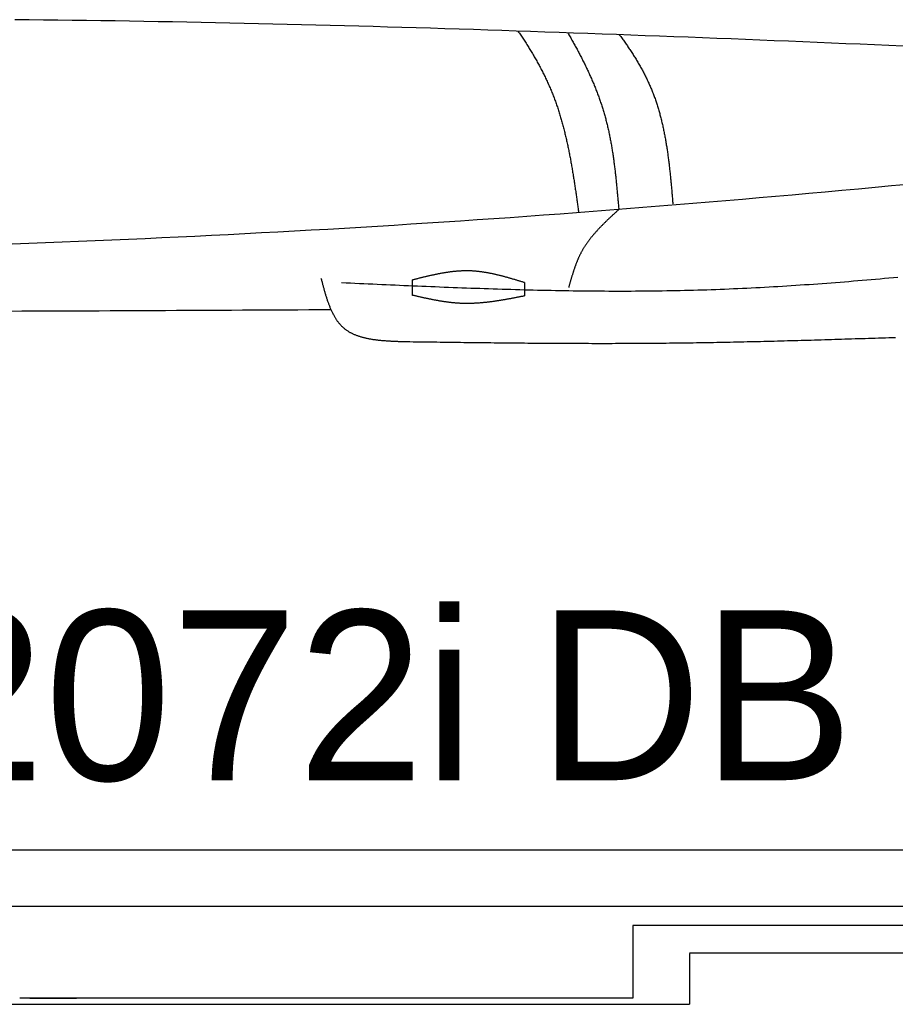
# Model space of a CAD drawing. Extents: x 715 to 7297, y 167 to 5810.
# Tile 56 of 92: x 4123 to 4973, y 187 to 1143. Entities that reach past the tile are written whole.
import ezdxf

# ---------------------------------------------------------------- set-up
doc = ezdxf.new("R2010")
doc.units = 0
doc.layers.get('0').update_dxf_attribs({"linetype": 'CONTINUOUS'})
doc.layers.add('CAR', color=10, linetype='CONTINUOUS')
doc.styles.add('AKTUELL-DIN', font='txt')

# ---------------------------------------------------------------- blocks, each defined once
blk = doc.blocks.new('*U13')
at = {"style": 'AKTUELL-DIN'}
blk.add_text('2072i DB LP=480', height=165, dxfattribs=at).set_placement((4024.43, 404.82))

msp = doc.modelspace()

# ---------------------------------------------------------------- linework, layer by layer
for p, q in [((1171.717, 337.271), (6020.522, 337.271)), ((4551.187, 282.271), (1454.174, 282.271)), ((4266.543, 282.271), (4266.246, 282.271)), ((4266.543, 282.271), (4266.543, 282.271)), ((6015.736, 282.271), (4551.187, 282.271)), ((6251.55, 263.771), (4717.775, 263.771)), ((4717.775, 263.771), (4717.775, 193.271)), ((4772.775, 237.271), (6272.775, 237.271)), ((4772.775, 236.521), (4772.775, 187.271)), ((4717.775, 193.271), (4122.776, 193.271)), ((4132.776, 193.271), (4178.005, 193.271)), ((1372.775, 187.271), (4772.775, 187.271))]:
    msp.add_line(p, q)
at = {"layer": 'CAR'}
for points in [[(4504.19, 875.605), (4504.19, 890.584)], [(4612.749, 887.961), (4612.749, 875.024)]]:
    msp.add_lwpolyline(points, dxfattribs=at)
for points in [[(4980.33, 1117.6, 0), (4966.43, 1118.19, 0), (4952.52, 1118.78, 0), (4938.61, 1119.37, 0), (4924.7, 1119.95, 0), (4910.8, 1120.53, 0), (4896.89, 1121.11, 0), (4882.98, 1121.68, 0), (4869.08, 1122.26, 0), (4855.17, 1122.82, 0), (4841.26, 1123.38, 0), (4827.35, 1123.94, 0), (4813.45, 1124.5, 0), (4799.54, 1125.05, 0), (4785.63, 1125.59, 0), (4771.73, 1126.13, 0), (4757.82, 1126.67, 0), (4743.91, 1127.2, 0), (4730, 1127.72, 0), (4716.09, 1128.24, 0), (4702.19, 1128.76, 0), (4688.28, 1129.27, 0), (4674.37, 1129.77, 0), (4660.46, 1130.27, 0), (4646.55, 1130.76, 0), (4632.65, 1131.24, 0), (4618.74, 1131.72, 0), (4604.83, 1132.19, 0), (4590.92, 1132.65, 0), (4577.01, 1133.11, 0), (4563.1, 1133.56, 0), (4549.2, 1134, 0), (4535.29, 1134.44, 0), (4521.38, 1134.86, 0), (4507.47, 1135.28, 0), (4493.56, 1135.69, 0), (4479.65, 1136.1, 0), (4465.74, 1136.49, 0), (4451.83, 1136.88, 0), (4437.92, 1137.26, 0), (4424.01, 1137.63, 0), (4410.1, 1137.99, 0), (4396.19, 1138.34, 0), (4382.28, 1138.68, 0), (4368.37, 1139.01, 0), (4354.46, 1139.33, 0), (4340.55, 1139.65, 0), (4326.64, 1139.95, 0), (4312.73, 1140.24, 0), (4298.82, 1140.53, 0), (4284.91, 1140.8, 0), (4271, 1141.06, 0), (4257.08, 1141.31, 0), (4243.17, 1141.55, 0), (4229.26, 1141.78, 0), (4215.35, 1142, 0), (4201.44, 1142.21, 0), (4187.53, 1142.41, 0), (4173.61, 1142.59, 0), (4159.7, 1142.77, 0), (4145.79, 1142.93, 0), (4131.88, 1143.08, 0), (4117.96, 1143.23, 0)], [(4606.41, 1132.14, 0), (4607.08, 1131.15, 0), (4607.75, 1130.17, 0), (4608.42, 1129.19, 0), (4609.08, 1128.21, 0), (4609.75, 1127.22, 0), (4610.4, 1126.23, 0), (4611.06, 1125.25, 0), (4611.71, 1124.26, 0), (4612.36, 1123.27, 0), (4613, 1122.27, 0), (4613.65, 1121.28, 0), (4614.29, 1120.29, 0), (4614.92, 1119.29, 0), (4615.55, 1118.29, 0), (4616.18, 1117.29, 0), (4616.81, 1116.29, 0), (4617.43, 1115.29, 0), (4618.05, 1114.29, 0), (4618.66, 1113.28, 0), (4619.27, 1112.28, 0), (4619.88, 1111.27, 0), (4620.48, 1110.26, 0), (4621.08, 1109.25, 0), (4621.68, 1108.23, 0), (4622.27, 1107.22, 0), (4622.86, 1106.2, 0), (4623.45, 1105.18, 0), (4624.03, 1104.17, 0), (4624.6, 1103.14, 0), (4625.18, 1102.12, 0), (4625.74, 1101.1, 0), (4626.31, 1100.07, 0), (4626.87, 1099.04, 0), (4627.42, 1098.01, 0), (4627.98, 1096.98, 0), (4628.52, 1095.95, 0), (4629.07, 1094.91, 0), (4629.6, 1093.87, 0), (4630.14, 1092.83, 0), (4630.67, 1091.79, 0), (4631.19, 1090.75, 0), (4631.71, 1089.7, 0), (4632.23, 1088.66, 0), (4632.74, 1087.61, 0), (4633.24, 1086.56, 0), (4633.75, 1085.5, 0), (4634.24, 1084.45, 0), (4634.73, 1083.39, 0), (4635.22, 1082.33, 0), (4635.7, 1081.27, 0), (4636.18, 1080.21, 0), (4636.65, 1079.14, 0), (4637.12, 1078.07, 0), (4637.58, 1077, 0), (4638.04, 1075.93, 0), (4638.49, 1074.86, 0), (4638.93, 1073.78, 0), (4639.37, 1072.7, 0), (4639.81, 1071.62, 0), (4640.24, 1070.54, 0), (4640.66, 1069.45, 0), (4641.08, 1068.36, 0), (4641.5, 1067.27, 0), (4641.91, 1066.18, 0), (4642.31, 1065.09, 0), (4642.71, 1063.99, 0), (4643.1, 1062.89, 0), (4643.49, 1061.79, 0), (4643.88, 1060.69, 0), (4644.26, 1059.58, 0), (4644.63, 1058.48, 0), (4645, 1057.37, 0), (4645.37, 1056.26, 0), (4645.73, 1055.14, 0), (4646.08, 1054.03, 0), (4646.44, 1052.91, 0), (4646.78, 1051.8, 0), (4647.13, 1050.68, 0), (4647.47, 1049.56, 0), (4647.8, 1048.43, 0), (4648.13, 1047.31, 0), (4648.46, 1046.18, 0), (4648.78, 1045.05, 0), (4649.1, 1043.92, 0), (4649.41, 1042.79, 0), (4649.72, 1041.66, 0), (4650.03, 1040.52, 0), (4650.33, 1039.39, 0), (4650.63, 1038.25, 0), (4650.93, 1037.11, 0), (4651.22, 1035.97, 0), (4651.51, 1034.83, 0), (4651.79, 1033.68, 0), (4652.07, 1032.54, 0), (4652.35, 1031.39, 0), (4652.62, 1030.24, 0), (4652.89, 1029.1, 0), (4653.16, 1027.94, 0), (4653.42, 1026.79, 0), (4653.68, 1025.64, 0), (4653.94, 1024.49, 0), (4654.2, 1023.33, 0), (4654.45, 1022.17, 0), (4654.7, 1021.02, 0), (4654.94, 1019.86, 0), (4655.18, 1018.7, 0), (4655.42, 1017.54, 0), (4655.66, 1016.38, 0), (4655.89, 1015.21, 0), (4656.13, 1014.05, 0), (4656.36, 1012.88, 0), (4656.58, 1011.72, 0), (4656.81, 1010.55, 0), (4657.03, 1009.38, 0), (4657.25, 1008.22, 0), (4657.46, 1007.05, 0), (4657.68, 1005.88, 0), (4657.89, 1004.71, 0), (4658.1, 1003.53, 0), (4658.31, 1002.36, 0), (4658.51, 1001.19, 0), (4658.72, 1000.02, 0), (4658.92, 998.841, 0), (4659.12, 997.666, 0), (4659.32, 996.491, 0), (4659.51, 995.314, 0), (4659.71, 994.138, 0), (4659.9, 992.96, 0), (4660.09, 991.783, 0), (4660.28, 990.604, 0), (4660.47, 989.425, 0), (4660.65, 988.246, 0), (4660.84, 987.067, 0), (4661.02, 985.887, 0), (4661.2, 984.706, 0), (4661.38, 983.526, 0), (4661.56, 982.345, 0), (4661.74, 981.163, 0), (4661.92, 979.982, 0), (4662.09, 978.8, 0), (4662.27, 977.618, 0), (4662.44, 976.436, 0), (4662.61, 975.254, 0), (4662.79, 974.071, 0), (4662.96, 972.889, 0), (4663.13, 971.706, 0), (4663.3, 970.524, 0), (4663.47, 969.341, 0), (4663.63, 968.158, 0), (4663.8, 966.976, 0), (4663.97, 965.793, 0), (4664.14, 964.61, 0), (4664.3, 963.428, 0), (4664.47, 962.246, 0), (4664.63, 961.063, 0), (4664.8, 959.881, 0), (4664.97, 958.7, 0), (4665.13, 957.518, 0), (4665.3, 956.337, 0)], [(4654.74, 1130.47, 0), (4655.32, 1129.48, 0), (4655.89, 1128.48, 0), (4656.47, 1127.49, 0), (4657.04, 1126.5, 0), (4657.61, 1125.5, 0), (4658.18, 1124.5, 0), (4658.75, 1123.51, 0), (4659.31, 1122.51, 0), (4659.87, 1121.51, 0), (4660.43, 1120.51, 0), (4660.98, 1119.51, 0), (4661.54, 1118.51, 0), (4662.09, 1117.51, 0), (4662.64, 1116.51, 0), (4663.18, 1115.51, 0), (4663.73, 1114.5, 0), (4664.27, 1113.5, 0), (4664.8, 1112.49, 0), (4665.34, 1111.48, 0), (4665.87, 1110.48, 0), (4666.4, 1109.47, 0), (4666.93, 1108.46, 0), (4667.45, 1107.45, 0), (4667.97, 1106.44, 0), (4668.49, 1105.43, 0), (4669, 1104.41, 0), (4669.52, 1103.4, 0), (4670.02, 1102.38, 0), (4670.53, 1101.37, 0), (4671.03, 1100.35, 0), (4671.53, 1099.33, 0), (4672.03, 1098.31, 0), (4672.52, 1097.29, 0), (4673.01, 1096.27, 0), (4673.49, 1095.25, 0), (4673.98, 1094.22, 0), (4674.45, 1093.2, 0), (4674.93, 1092.17, 0), (4675.4, 1091.14, 0), (4675.87, 1090.12, 0), (4676.33, 1089.09, 0), (4676.8, 1088.06, 0), (4677.25, 1087.02, 0), (4677.71, 1085.99, 0), (4678.16, 1084.96, 0), (4678.6, 1083.92, 0), (4679.05, 1082.89, 0), (4679.49, 1081.85, 0), (4679.92, 1080.81, 0), (4680.35, 1079.77, 0), (4680.78, 1078.73, 0), (4681.2, 1077.68, 0), (4681.62, 1076.64, 0), (4682.04, 1075.59, 0), (4682.45, 1074.55, 0), (4682.85, 1073.5, 0), (4683.26, 1072.45, 0), (4683.65, 1071.4, 0), (4684.05, 1070.34, 0), (4684.44, 1069.29, 0), (4684.82, 1068.24, 0), (4685.2, 1067.18, 0), (4685.58, 1066.12, 0), (4685.95, 1065.06, 0), (4686.32, 1064, 0), (4686.69, 1062.94, 0), (4687.04, 1061.87, 0), (4687.4, 1060.81, 0), (4687.75, 1059.74, 0), (4688.09, 1058.67, 0), (4688.43, 1057.6, 0), (4688.77, 1056.53, 0), (4689.1, 1055.46, 0), (4689.43, 1054.39, 0), (4689.75, 1053.31, 0), (4690.06, 1052.23, 0), (4690.38, 1051.15, 0), (4690.68, 1050.07, 0), (4690.98, 1048.99, 0), (4691.28, 1047.91, 0), (4691.57, 1046.82, 0), (4691.86, 1045.73, 0), (4692.14, 1044.64, 0), (4692.42, 1043.55, 0), (4692.69, 1042.46, 0), (4692.96, 1041.37, 0), (4693.22, 1040.27, 0), (4693.48, 1039.18, 0), (4693.74, 1038.08, 0), (4693.99, 1036.98, 0), (4694.23, 1035.88, 0), (4694.47, 1034.78, 0), (4694.71, 1033.67, 0), (4694.95, 1032.57, 0), (4695.17, 1031.46, 0), (4695.4, 1030.36, 0), (4695.62, 1029.25, 0), (4695.84, 1028.14, 0), (4696.05, 1027.03, 0), (4696.26, 1025.92, 0), (4696.47, 1024.8, 0), (4696.67, 1023.69, 0), (4696.87, 1022.57, 0), (4697.07, 1021.46, 0), (4697.26, 1020.34, 0), (4697.45, 1019.22, 0), (4697.63, 1018.1, 0), (4697.82, 1016.98, 0), (4698, 1015.85, 0), (4698.17, 1014.73, 0), (4698.35, 1013.61, 0), (4698.52, 1012.48, 0), (4698.68, 1011.36, 0), (4698.85, 1010.23, 0), (4699.01, 1009.1, 0), (4699.17, 1007.97, 0), (4699.32, 1006.84, 0), (4699.48, 1005.71, 0), (4699.63, 1004.58, 0), (4699.78, 1003.45, 0), (4699.92, 1002.32, 0), (4700.07, 1001.18, 0), (4700.21, 1000.05, 0), (4700.35, 998.912, 0), (4700.48, 997.776, 0), (4700.62, 996.639, 0), (4700.75, 995.502, 0), (4700.88, 994.364, 0), (4701.01, 993.226, 0), (4701.14, 992.086, 0), (4701.26, 990.947, 0), (4701.39, 989.806, 0), (4701.51, 988.665, 0), (4701.63, 987.524, 0), (4701.75, 986.382, 0), (4701.87, 985.24, 0), (4701.98, 984.097, 0), (4702.1, 982.954, 0), (4702.21, 981.81, 0), (4702.32, 980.666, 0), (4702.43, 979.521, 0), (4702.54, 978.376, 0), (4702.65, 977.231, 0), (4702.76, 976.086, 0), (4702.86, 974.94, 0), (4702.97, 973.794, 0), (4703.07, 972.647, 0), (4703.18, 971.501, 0), (4703.28, 970.354, 0), (4703.38, 969.207, 0), (4703.49, 968.059, 0), (4703.59, 966.912, 0), (4703.69, 965.764, 0), (4703.79, 964.617, 0), (4703.89, 963.469, 0), (4703.99, 962.321, 0), (4704.09, 961.173, 0), (4704.19, 960.025, 0), (4704.29, 958.877, 0)], [(4704.78, 1128.66, 0), (4705.45, 1127.77, 0), (4706.11, 1126.87, 0), (4706.78, 1125.97, 0), (4707.44, 1125.06, 0), (4708.09, 1124.16, 0), (4708.74, 1123.26, 0), (4709.39, 1122.35, 0), (4710.04, 1121.44, 0), (4710.68, 1120.53, 0), (4711.32, 1119.62, 0), (4711.95, 1118.71, 0), (4712.58, 1117.8, 0), (4713.21, 1116.88, 0), (4713.83, 1115.97, 0), (4714.45, 1115.05, 0), (4715.07, 1114.13, 0), (4715.68, 1113.21, 0), (4716.29, 1112.28, 0), (4716.89, 1111.36, 0), (4717.49, 1110.43, 0), (4718.09, 1109.5, 0), (4718.68, 1108.57, 0), (4719.27, 1107.64, 0), (4719.85, 1106.71, 0), (4720.43, 1105.77, 0), (4721, 1104.84, 0), (4721.57, 1103.9, 0), (4722.14, 1102.95, 0), (4722.7, 1102.01, 0), (4723.25, 1101.07, 0), (4723.81, 1100.12, 0), (4724.35, 1099.17, 0), (4724.89, 1098.22, 0), (4725.43, 1097.27, 0), (4725.96, 1096.31, 0), (4726.49, 1095.35, 0), (4727.01, 1094.4, 0), (4727.53, 1093.43, 0), (4728.04, 1092.47, 0), (4728.55, 1091.51, 0), (4729.05, 1090.54, 0), (4729.55, 1089.57, 0), (4730.04, 1088.6, 0), (4730.53, 1087.62, 0), (4731.01, 1086.64, 0), (4731.49, 1085.67, 0), (4731.96, 1084.68, 0), (4732.42, 1083.7, 0), (4732.88, 1082.71, 0), (4733.33, 1081.73, 0), (4733.78, 1080.74, 0), (4734.22, 1079.74, 0), (4734.66, 1078.75, 0), (4735.09, 1077.75, 0), (4735.52, 1076.75, 0), (4735.93, 1075.75, 0), (4736.35, 1074.74, 0), (4736.75, 1073.73, 0), (4737.15, 1072.72, 0), (4737.55, 1071.71, 0), (4737.94, 1070.69, 0), (4738.32, 1069.68, 0), (4738.7, 1068.66, 0), (4739.07, 1067.63, 0), (4739.44, 1066.61, 0), (4739.8, 1065.58, 0), (4740.15, 1064.55, 0), (4740.5, 1063.52, 0), (4740.84, 1062.49, 0), (4741.18, 1061.45, 0), (4741.51, 1060.41, 0), (4741.84, 1059.37, 0), (4742.16, 1058.33, 0), (4742.48, 1057.28, 0), (4742.79, 1056.24, 0), (4743.1, 1055.19, 0), (4743.4, 1054.14, 0), (4743.69, 1053.08, 0), (4743.99, 1052.03, 0), (4744.27, 1050.97, 0), (4744.55, 1049.91, 0), (4744.83, 1048.85, 0), (4745.11, 1047.79, 0), (4745.37, 1046.73, 0), (4745.64, 1045.66, 0), (4745.9, 1044.6, 0), (4746.15, 1043.53, 0), (4746.4, 1042.46, 0), (4746.65, 1041.39, 0), (4746.89, 1040.31, 0), (4747.13, 1039.24, 0), (4747.36, 1038.16, 0), (4747.59, 1037.09, 0), (4747.82, 1036.01, 0), (4748.04, 1034.93, 0), (4748.25, 1033.85, 0), (4748.47, 1032.76, 0), (4748.68, 1031.68, 0), (4748.89, 1030.6, 0), (4749.09, 1029.51, 0), (4749.29, 1028.42, 0), (4749.48, 1027.33, 0), (4749.68, 1026.24, 0), (4749.86, 1025.15, 0), (4750.05, 1024.06, 0), (4750.23, 1022.97, 0), (4750.41, 1021.88, 0), (4750.59, 1020.78, 0), (4750.76, 1019.69, 0), (4750.93, 1018.59, 0), (4751.1, 1017.49, 0), (4751.26, 1016.4, 0), (4751.42, 1015.3, 0), (4751.58, 1014.2, 0), (4751.73, 1013.1, 0), (4751.89, 1012, 0), (4752.04, 1010.9, 0), (4752.18, 1009.8, 0), (4752.33, 1008.7, 0), (4752.47, 1007.59, 0), (4752.61, 1006.49, 0), (4752.75, 1005.39, 0), (4752.88, 1004.28, 0), (4753.02, 1003.18, 0), (4753.15, 1002.08, 0), (4753.28, 1000.97, 0), (4753.4, 999.867, 0), (4753.53, 998.762, 0), (4753.65, 997.656, 0), (4753.77, 996.551, 0), (4753.89, 995.446, 0), (4754.01, 994.34, 0), (4754.13, 993.234, 0), (4754.24, 992.129, 0), (4754.35, 991.023, 0), (4754.47, 989.918, 0), (4754.58, 988.812, 0), (4754.68, 987.707, 0), (4754.79, 986.602, 0), (4754.9, 985.497, 0), (4755, 984.392, 0), (4755.11, 983.288, 0), (4755.21, 982.183, 0), (4755.31, 981.08, 0), (4755.41, 979.976, 0), (4755.51, 978.873, 0), (4755.61, 977.77, 0), (4755.71, 976.668, 0), (4755.8, 975.566, 0), (4755.9, 974.465, 0), (4756, 973.365, 0), (4756.09, 972.265, 0), (4756.19, 971.165, 0), (4756.28, 970.066, 0), (4756.38, 968.968, 0), (4756.47, 967.871, 0), (4756.56, 966.775, 0), (4756.66, 965.679, 0), (4756.75, 964.584, 0)], [(4985.18, 983.261, 0), (4969.09, 981.763, 0), (4953.01, 980.275, 0), (4936.93, 978.798, 0), (4920.84, 977.33, 0), (4904.76, 975.874, 0), (4888.67, 974.43, 0), (4872.59, 972.998, 0), (4856.5, 971.579, 0), (4840.41, 970.172, 0), (4824.32, 968.78, 0), (4808.24, 967.402, 0), (4792.15, 966.038, 0), (4776.06, 964.69, 0), (4759.96, 963.358, 0), (4743.87, 962.042, 0), (4727.78, 960.742, 0), (4711.68, 959.46, 0), (4695.59, 958.196, 0), (4679.49, 956.95, 0), (4663.39, 955.723, 0), (4647.29, 954.515, 0), (4631.2, 953.327, 0), (4615.09, 952.159, 0), (4598.99, 951.012, 0), (4582.89, 949.885, 0), (4566.78, 948.778, 0), (4550.68, 947.691, 0), (4534.57, 946.624, 0), (4518.47, 945.576, 0), (4502.36, 944.547, 0), (4486.25, 943.538, 0), (4470.14, 942.548, 0), (4454.02, 941.576, 0), (4437.91, 940.624, 0), (4421.8, 939.69, 0), (4405.68, 938.774, 0), (4389.57, 937.876, 0), (4373.45, 936.996, 0), (4357.33, 936.135, 0), (4341.21, 935.29, 0), (4325.09, 934.464, 0), (4308.97, 933.654, 0), (4292.85, 932.862, 0), (4276.73, 932.086, 0), (4260.6, 931.328, 0), (4244.48, 930.586, 0), (4228.35, 929.86, 0), (4212.23, 929.151, 0), (4196.1, 928.458, 0), (4179.97, 927.78, 0), (4163.84, 927.119, 0), (4147.71, 926.473, 0), (4131.58, 925.842, 0), (4115.45, 925.227, 0)], [(4704.29, 958.877, 0), (4703.85, 958.478, 0), (4703.42, 958.08, 0), (4702.98, 957.681, 0), (4702.54, 957.282, 0), (4702.11, 956.883, 0), (4701.67, 956.484, 0), (4701.24, 956.084, 0), (4700.8, 955.685, 0), (4700.37, 955.285, 0), (4699.93, 954.886, 0), (4699.5, 954.486, 0), (4699.06, 954.085, 0), (4698.63, 953.685, 0), (4698.2, 953.284, 0), (4697.76, 952.883, 0), (4697.33, 952.482, 0), (4696.9, 952.08, 0), (4696.47, 951.678, 0), (4696.04, 951.275, 0), (4695.61, 950.872, 0), (4695.18, 950.469, 0), (4694.75, 950.065, 0), (4694.33, 949.661, 0), (4693.9, 949.256, 0), (4693.48, 948.85, 0), (4693.05, 948.444, 0), (4692.63, 948.038, 0), (4692.2, 947.631, 0), (4691.78, 947.223, 0), (4691.36, 946.815, 0), (4690.94, 946.406, 0), (4690.53, 945.996, 0), (4690.11, 945.586, 0), (4689.69, 945.175, 0), (4689.28, 944.763, 0), (4688.87, 944.351, 0), (4688.45, 943.937, 0), (4688.04, 943.523, 0), (4687.63, 943.108, 0), (4687.23, 942.692, 0), (4686.82, 942.276, 0), (4686.42, 941.858, 0), (4686.01, 941.44, 0), (4685.61, 941.02, 0), (4685.21, 940.6, 0), (4684.81, 940.178, 0), (4684.42, 939.756, 0), (4684.02, 939.332, 0), (4683.63, 938.908, 0), (4683.24, 938.482, 0), (4682.85, 938.056, 0), (4682.46, 937.628, 0), (4682.07, 937.199, 0), (4681.69, 936.769, 0), (4681.31, 936.338, 0), (4680.93, 935.906, 0), (4680.55, 935.472, 0), (4680.18, 935.037, 0), (4679.8, 934.601, 0), (4679.43, 934.164, 0), (4679.06, 933.725, 0), (4678.7, 933.285, 0), (4678.33, 932.843, 0), (4677.97, 932.4, 0), (4677.61, 931.956, 0), (4677.25, 931.511, 0), (4676.9, 931.064, 0), (4676.55, 930.615, 0), (4676.2, 930.165, 0), (4675.85, 929.714, 0), (4675.5, 929.261, 0), (4675.16, 928.806, 0), (4674.82, 928.35, 0), (4674.49, 927.892, 0), (4674.15, 927.433, 0), (4673.82, 926.972, 0), (4673.49, 926.509, 0), (4673.17, 926.045, 0), (4672.84, 925.579, 0), (4672.52, 925.111, 0), (4672.21, 924.642, 0), (4671.89, 924.17, 0), (4671.58, 923.697, 0), (4671.27, 923.222, 0), (4670.97, 922.746, 0), (4670.67, 922.267, 0), (4670.37, 921.787, 0), (4670.08, 921.304, 0), (4669.78, 920.82, 0), (4669.49, 920.334, 0), (4669.21, 919.846, 0), (4668.93, 919.356, 0), (4668.65, 918.863, 0), (4668.37, 918.369, 0), (4668.1, 917.873, 0), (4667.83, 917.375, 0), (4667.57, 916.874, 0), (4667.31, 916.372, 0), (4667.05, 915.868, 0), (4666.8, 915.361, 0), (4666.54, 914.853, 0), (4666.3, 914.343, 0), (4666.05, 913.831, 0), (4665.81, 913.317, 0), (4665.57, 912.802, 0), (4665.33, 912.284, 0), (4665.1, 911.765, 0), (4664.87, 911.245, 0), (4664.64, 910.722, 0), (4664.42, 910.198, 0), (4664.2, 909.673, 0), (4663.98, 909.146, 0), (4663.76, 908.617, 0), (4663.55, 908.087, 0), (4663.34, 907.555, 0), (4663.13, 907.022, 0), (4662.92, 906.487, 0), (4662.71, 905.952, 0), (4662.51, 905.414, 0), (4662.31, 904.876, 0), (4662.11, 904.336, 0), (4661.92, 903.795, 0), (4661.72, 903.253, 0), (4661.53, 902.71, 0), (4661.34, 902.165, 0), (4661.15, 901.62, 0), (4660.97, 901.073, 0), (4660.78, 900.525, 0), (4660.6, 899.977, 0), (4660.42, 899.427, 0), (4660.24, 898.876, 0), (4660.06, 898.325, 0), (4659.88, 897.772, 0), (4659.71, 897.219, 0), (4659.54, 896.665, 0), (4659.36, 896.11, 0), (4659.19, 895.555, 0), (4659.02, 894.998, 0), (4658.85, 894.441, 0), (4658.69, 893.884, 0), (4658.52, 893.325, 0), (4658.35, 892.766, 0), (4658.19, 892.207, 0), (4658.02, 891.647, 0), (4657.86, 891.087, 0), (4657.7, 890.526, 0), (4657.54, 889.965, 0), (4657.38, 889.403, 0), (4657.22, 888.841, 0), (4657.06, 888.278, 0), (4656.9, 887.716, 0), (4656.74, 887.153, 0), (4656.58, 886.59, 0), (4656.42, 886.026, 0), (4656.26, 885.463, 0), (4656.11, 884.899, 0), (4655.95, 884.336, 0), (4655.79, 883.772, 0), (4655.64, 883.208, 0)], [(4612.75, 887.961, 0), (4612.07, 888.168, 0), (4611.39, 888.376, 0), (4610.72, 888.584, 0), (4610.04, 888.791, 0), (4609.36, 888.998, 0), (4608.68, 889.205, 0), (4608.01, 889.411, 0), (4607.33, 889.617, 0), (4606.65, 889.823, 0), (4605.97, 890.028, 0), (4605.3, 890.232, 0), (4604.62, 890.436, 0), (4603.94, 890.639, 0), (4603.26, 890.841, 0), (4602.58, 891.042, 0), (4601.91, 891.243, 0), (4601.23, 891.442, 0), (4600.55, 891.64, 0), (4599.87, 891.838, 0), (4599.2, 892.034, 0), (4598.52, 892.229, 0), (4597.84, 892.422, 0), (4597.16, 892.615, 0), (4596.48, 892.805, 0), (4595.81, 892.995, 0), (4595.13, 893.183, 0), (4594.45, 893.369, 0), (4593.77, 893.554, 0), (4593.09, 893.736, 0), (4592.42, 893.918, 0), (4591.74, 894.097, 0), (4591.06, 894.274, 0), (4590.38, 894.45, 0), (4589.7, 894.623, 0), (4589.02, 894.794, 0), (4588.34, 894.964, 0), (4587.67, 895.131, 0), (4586.99, 895.295, 0), (4586.31, 895.458, 0), (4585.63, 895.618, 0), (4584.95, 895.775, 0), (4584.27, 895.93, 0), (4583.59, 896.083, 0), (4582.91, 896.233, 0), (4582.23, 896.38, 0), (4581.55, 896.524, 0), (4580.88, 896.666, 0), (4580.2, 896.804, 0), (4579.52, 896.94, 0), (4578.84, 897.073, 0), (4578.16, 897.203, 0), (4577.48, 897.329, 0), (4576.8, 897.453, 0), (4576.12, 897.573, 0), (4575.44, 897.69, 0), (4574.76, 897.803, 0), (4574.08, 897.913, 0), (4573.4, 898.02, 0), (4572.72, 898.123, 0), (4572.04, 898.222, 0), (4571.36, 898.318, 0), (4570.67, 898.41, 0), (4569.99, 898.498, 0), (4569.31, 898.583, 0), (4568.63, 898.663, 0), (4567.95, 898.739, 0), (4567.27, 898.812, 0), (4566.59, 898.88, 0), (4565.91, 898.944, 0), (4565.23, 899.004, 0), (4564.54, 899.06, 0), (4563.86, 899.111, 0), (4563.18, 899.158, 0), (4562.5, 899.201, 0), (4561.82, 899.239, 0), (4561.13, 899.272, 0), (4560.45, 899.301, 0), (4559.77, 899.325, 0), (4559.09, 899.344, 0), (4558.4, 899.358, 0), (4557.72, 899.368, 0), (4557.04, 899.373, 0), (4556.35, 899.374, 0), (4555.67, 899.37, 0), (4554.99, 899.362, 0), (4554.3, 899.349, 0), (4553.62, 899.332, 0), (4552.94, 899.311, 0), (4552.25, 899.285, 0), (4551.57, 899.255, 0), (4550.88, 899.222, 0), (4550.2, 899.184, 0), (4549.51, 899.142, 0), (4548.83, 899.097, 0), (4548.15, 899.047, 0), (4547.46, 898.994, 0), (4546.78, 898.937, 0), (4546.09, 898.876, 0), (4545.41, 898.812, 0), (4544.72, 898.744, 0), (4544.04, 898.673, 0), (4543.35, 898.598, 0), (4542.67, 898.52, 0), (4541.98, 898.438, 0), (4541.29, 898.354, 0), (4540.61, 898.266, 0), (4539.92, 898.175, 0), (4539.24, 898.08, 0), (4538.55, 897.983, 0), (4537.87, 897.883, 0), (4537.18, 897.78, 0), (4536.49, 897.674, 0), (4535.81, 897.566, 0), (4535.12, 897.454, 0), (4534.44, 897.34, 0), (4533.75, 897.224, 0), (4533.06, 897.104, 0), (4532.38, 896.983, 0), (4531.69, 896.859, 0), (4531, 896.732, 0), (4530.32, 896.603, 0), (4529.63, 896.472, 0), (4528.94, 896.339, 0), (4528.26, 896.204, 0), (4527.57, 896.066, 0), (4526.88, 895.927, 0), (4526.19, 895.786, 0), (4525.51, 895.642, 0), (4524.82, 895.497, 0), (4524.13, 895.35, 0), (4523.45, 895.202, 0), (4522.76, 895.051, 0), (4522.07, 894.9, 0), (4521.38, 894.746, 0), (4520.7, 894.591, 0), (4520.01, 894.435, 0), (4519.32, 894.277, 0), (4518.63, 894.118, 0), (4517.95, 893.958, 0), (4517.26, 893.797, 0), (4516.57, 893.634, 0), (4515.88, 893.471, 0), (4515.2, 893.306, 0), (4514.51, 893.141, 0), (4513.82, 892.974, 0), (4513.13, 892.807, 0), (4512.44, 892.639, 0), (4511.76, 892.47, 0), (4511.07, 892.301, 0), (4510.38, 892.131, 0), (4509.69, 891.96, 0), (4509.01, 891.789, 0), (4508.32, 891.618, 0), (4507.63, 891.446, 0), (4506.94, 891.274, 0), (4506.25, 891.102, 0), (4505.57, 890.929, 0), (4504.88, 890.757, 0), (4504.19, 890.584, 0)], [(4415.22, 892.283, 0), (4415.42, 891.526, 0), (4415.62, 890.768, 0), (4415.82, 890.01, 0), (4416.01, 889.253, 0), (4416.21, 888.497, 0), (4416.41, 887.741, 0), (4416.61, 886.986, 0), (4416.81, 886.231, 0), (4417.02, 885.478, 0), (4417.22, 884.726, 0), (4417.42, 883.975, 0), (4417.63, 883.225, 0), (4417.83, 882.477, 0), (4418.04, 881.73, 0), (4418.25, 880.985, 0), (4418.46, 880.242, 0), (4418.67, 879.501, 0), (4418.88, 878.762, 0), (4419.1, 878.025, 0), (4419.32, 877.29, 0), (4419.53, 876.558, 0), (4419.76, 875.828, 0), (4419.98, 875.102, 0), (4420.2, 874.377, 0), (4420.43, 873.656, 0), (4420.66, 872.938, 0), (4420.9, 872.223, 0), (4421.13, 871.512, 0), (4421.37, 870.803, 0), (4421.61, 870.099, 0), (4421.86, 869.398, 0), (4422.1, 868.701, 0), (4422.36, 868.007, 0), (4422.61, 867.318, 0), (4422.87, 866.633, 0), (4423.13, 865.952, 0), (4423.39, 865.275, 0), (4423.66, 864.603, 0), (4423.93, 863.936, 0), (4424.21, 863.274, 0), (4424.49, 862.616, 0), (4424.77, 861.963, 0), (4425.06, 861.316, 0), (4425.35, 860.673, 0), (4425.65, 860.037, 0), (4425.95, 859.405, 0), (4426.26, 858.779, 0), (4426.57, 858.159, 0), (4426.88, 857.545, 0), (4427.21, 856.937, 0), (4427.53, 856.335, 0), (4427.86, 855.739, 0), (4428.2, 855.149, 0), (4428.54, 854.566, 0), (4428.88, 853.99, 0), (4429.24, 853.42, 0), (4429.59, 852.857, 0), (4429.96, 852.301, 0), (4430.33, 851.752, 0), (4430.7, 851.21, 0), (4431.08, 850.676, 0), (4431.47, 850.149, 0), (4431.86, 849.63, 0), (4432.26, 849.118, 0), (4432.67, 848.614, 0), (4433.08, 848.118, 0), (4433.5, 847.631, 0), (4433.92, 847.151, 0), (4434.35, 846.679, 0), (4434.79, 846.217, 0), (4435.24, 845.762, 0), (4435.69, 845.316, 0), (4436.15, 844.879, 0), (4436.62, 844.451, 0), (4437.1, 844.032, 0), (4437.58, 843.623, 0), (4438.07, 843.222, 0), (4438.57, 842.83, 0), (4439.07, 842.447, 0), (4439.58, 842.072, 0), (4440.1, 841.707, 0), (4440.63, 841.349, 0), (4441.16, 841.001, 0), (4441.7, 840.66, 0), (4442.24, 840.328, 0), (4442.8, 840.003, 0), (4443.36, 839.687, 0), (4443.92, 839.378, 0), (4444.49, 839.078, 0), (4445.07, 838.784, 0), (4445.66, 838.499, 0), (4446.25, 838.221, 0), (4446.84, 837.95, 0), (4447.44, 837.686, 0), (4448.05, 837.429, 0), (4448.67, 837.18, 0), (4449.29, 836.937, 0), (4449.91, 836.701, 0), (4450.54, 836.471, 0), (4451.18, 836.249, 0), (4451.82, 836.032, 0), (4452.46, 835.822, 0), (4453.11, 835.618, 0), (4453.77, 835.42, 0), (4454.43, 835.229, 0), (4455.1, 835.043, 0), (4455.77, 834.863, 0), (4456.44, 834.688, 0), (4457.12, 834.519, 0), (4457.81, 834.356, 0), (4458.49, 834.198, 0), (4459.19, 834.045, 0), (4459.88, 833.897, 0), (4460.58, 833.754, 0), (4461.29, 833.617, 0), (4462, 833.484, 0), (4462.71, 833.355, 0), (4463.43, 833.231, 0), (4464.15, 833.112, 0), (4464.87, 832.997, 0), (4465.6, 832.886, 0), (4466.33, 832.78, 0), (4467.06, 832.677, 0), (4467.8, 832.579, 0), (4468.54, 832.484, 0), (4469.28, 832.393, 0), (4470.03, 832.306, 0), (4470.78, 832.222, 0), (4471.53, 832.141, 0), (4472.29, 832.064, 0), (4473.04, 831.989, 0), (4473.8, 831.918, 0), (4474.56, 831.85, 0), (4475.33, 831.785, 0), (4476.1, 831.722, 0), (4476.86, 831.662, 0), (4477.63, 831.605, 0), (4478.41, 831.55, 0), (4479.18, 831.497, 0), (4479.96, 831.446, 0), (4480.74, 831.398, 0), (4481.52, 831.351, 0), (4482.3, 831.306, 0), (4483.08, 831.263, 0), (4483.86, 831.222, 0), (4484.65, 831.182, 0), (4485.43, 831.144, 0), (4486.22, 831.106, 0), (4487.01, 831.07, 0), (4487.8, 831.036, 0), (4488.59, 831.002, 0), (4489.38, 830.969, 0), (4490.17, 830.937, 0), (4490.96, 830.905, 0), (4491.76, 830.874, 0), (4492.55, 830.843, 0), (4493.34, 830.813, 0), (4494.14, 830.783, 0), (4494.93, 830.753, 0)], [(4975.11, 892.954, 0), (4970.8, 892.564, 0), (4966.49, 892.177, 0), (4962.18, 891.794, 0), (4957.87, 891.415, 0), (4953.56, 891.04, 0), (4949.25, 890.669, 0), (4944.94, 890.302, 0), (4940.63, 889.94, 0), (4936.33, 889.582, 0), (4932.02, 889.228, 0), (4927.71, 888.879, 0), (4923.4, 888.535, 0), (4919.08, 888.196, 0), (4914.77, 887.861, 0), (4910.46, 887.532, 0), (4906.15, 887.208, 0), (4901.84, 886.889, 0), (4897.53, 886.575, 0), (4893.22, 886.267, 0), (4888.91, 885.964, 0), (4884.6, 885.668, 0), (4880.29, 885.376, 0), (4875.97, 885.091, 0), (4871.66, 884.812, 0), (4867.35, 884.539, 0), (4863.04, 884.272, 0), (4858.72, 884.011, 0), (4854.41, 883.757, 0), (4850.1, 883.509, 0), (4845.79, 883.268, 0), (4841.47, 883.034, 0), (4837.16, 882.806, 0), (4832.84, 882.586, 0), (4828.53, 882.372, 0), (4824.22, 882.166, 0), (4819.9, 881.967, 0), (4815.59, 881.775, 0), (4811.27, 881.591, 0), (4806.96, 881.414, 0), (4802.64, 881.245, 0), (4798.33, 881.083, 0), (4794.01, 880.93, 0), (4789.69, 880.784, 0), (4785.38, 880.647, 0), (4781.06, 880.518, 0), (4776.74, 880.397, 0), (4772.43, 880.284, 0), (4768.11, 880.178, 0), (4763.79, 880.081, 0), (4759.47, 879.991, 0), (4755.16, 879.908, 0), (4750.84, 879.834, 0), (4746.52, 879.766, 0), (4742.2, 879.706, 0), (4737.88, 879.653, 0), (4733.56, 879.607, 0), (4729.24, 879.567, 0), (4724.92, 879.535, 0), (4720.61, 879.51, 0), (4716.29, 879.491, 0), (4711.97, 879.479, 0), (4707.64, 879.473, 0), (4703.32, 879.473, 0), (4699, 879.48, 0), (4694.68, 879.493, 0), (4690.36, 879.512, 0), (4686.04, 879.537, 0), (4681.72, 879.568, 0), (4677.4, 879.604, 0), (4673.08, 879.646, 0), (4668.75, 879.694, 0), (4664.43, 879.747, 0), (4660.11, 879.806, 0), (4655.79, 879.87, 0), (4651.46, 879.938, 0), (4647.14, 880.012, 0), (4642.82, 880.091, 0), (4638.5, 880.175, 0), (4634.17, 880.263, 0), (4629.85, 880.356, 0), (4625.53, 880.454, 0), (4621.2, 880.556, 0), (4616.88, 880.662, 0), (4612.56, 880.773, 0), (4608.23, 880.888, 0), (4603.91, 881.007, 0), (4599.58, 881.129, 0), (4595.26, 881.256, 0), (4590.93, 881.386, 0), (4586.61, 881.52, 0), (4582.29, 881.657, 0), (4577.96, 881.798, 0), (4573.64, 881.943, 0), (4569.31, 882.09, 0), (4564.99, 882.24, 0), (4560.66, 882.394, 0), (4556.34, 882.551, 0), (4552.01, 882.71, 0), (4547.69, 882.872, 0), (4543.36, 883.037, 0), (4539.03, 883.204, 0), (4534.71, 883.373, 0), (4530.38, 883.545, 0), (4526.06, 883.719, 0), (4521.73, 883.896, 0), (4517.41, 884.074, 0), (4513.08, 884.254, 0), (4508.75, 884.436, 0), (4504.43, 884.62, 0), (4500.1, 884.805, 0), (4495.78, 884.992, 0), (4491.45, 885.18, 0), (4487.12, 885.37, 0), (4482.8, 885.56, 0), (4478.47, 885.752, 0), (4474.14, 885.945, 0), (4469.82, 886.139, 0), (4465.49, 886.334, 0), (4461.17, 886.529, 0), (4456.84, 886.725, 0), (4452.51, 886.921, 0), (4448.19, 887.118, 0), (4443.86, 887.315, 0), (4439.53, 887.513, 0), (4435.21, 887.71, 0)], [(4612.75, 875.024, 0), (4612.06, 874.889, 0), (4611.38, 874.754, 0), (4610.69, 874.619, 0), (4610.01, 874.484, 0), (4609.32, 874.349, 0), (4608.63, 874.214, 0), (4607.95, 874.08, 0), (4607.26, 873.946, 0), (4606.58, 873.812, 0), (4605.89, 873.678, 0), (4605.2, 873.545, 0), (4604.52, 873.413, 0), (4603.83, 873.281, 0), (4603.15, 873.149, 0), (4602.46, 873.018, 0), (4601.77, 872.888, 0), (4601.09, 872.758, 0), (4600.4, 872.629, 0), (4599.72, 872.5, 0), (4599.03, 872.373, 0), (4598.35, 872.246, 0), (4597.66, 872.12, 0), (4596.97, 871.995, 0), (4596.29, 871.871, 0), (4595.6, 871.748, 0), (4594.92, 871.626, 0), (4594.23, 871.505, 0), (4593.55, 871.385, 0), (4592.86, 871.267, 0), (4592.17, 871.149, 0), (4591.49, 871.033, 0), (4590.8, 870.918, 0), (4590.12, 870.804, 0), (4589.43, 870.692, 0), (4588.75, 870.581, 0), (4588.06, 870.471, 0), (4587.38, 870.363, 0), (4586.69, 870.256, 0), (4586.01, 870.151, 0), (4585.32, 870.048, 0), (4584.63, 869.946, 0), (4583.95, 869.846, 0), (4583.26, 869.747, 0), (4582.58, 869.65, 0), (4581.89, 869.555, 0), (4581.21, 869.462, 0), (4580.52, 869.371, 0), (4579.84, 869.282, 0), (4579.15, 869.195, 0), (4578.47, 869.109, 0), (4577.79, 869.026, 0), (4577.1, 868.945, 0), (4576.42, 868.866, 0), (4575.73, 868.789, 0), (4575.05, 868.714, 0), (4574.36, 868.641, 0), (4573.68, 868.571, 0), (4572.99, 868.503, 0), (4572.31, 868.438, 0), (4571.62, 868.375, 0), (4570.94, 868.314, 0), (4570.26, 868.256, 0), (4569.57, 868.2, 0), (4568.89, 868.147, 0), (4568.2, 868.096, 0), (4567.52, 868.049, 0), (4566.84, 868.003, 0), (4566.15, 867.961, 0), (4565.47, 867.921, 0), (4564.78, 867.885, 0), (4564.1, 867.851, 0), (4563.42, 867.819, 0), (4562.73, 867.791, 0), (4562.05, 867.766, 0), (4561.37, 867.744, 0), (4560.68, 867.725, 0), (4560, 867.709, 0), (4559.32, 867.696, 0), (4558.63, 867.686, 0), (4557.95, 867.68, 0), (4557.27, 867.677, 0), (4556.59, 867.677, 0), (4555.9, 867.68, 0), (4555.22, 867.687, 0), (4554.54, 867.697, 0), (4553.86, 867.711, 0), (4553.17, 867.728, 0), (4552.49, 867.749, 0), (4551.81, 867.773, 0), (4551.13, 867.801, 0), (4550.44, 867.833, 0), (4549.76, 867.868, 0), (4549.08, 867.907, 0), (4548.4, 867.949, 0), (4547.72, 867.994, 0), (4547.03, 868.043, 0), (4546.35, 868.096, 0), (4545.67, 868.151, 0), (4544.99, 868.21, 0), (4544.31, 868.272, 0), (4543.63, 868.337, 0), (4542.95, 868.405, 0), (4542.26, 868.475, 0), (4541.58, 868.549, 0), (4540.9, 868.626, 0), (4540.22, 868.706, 0), (4539.54, 868.788, 0), (4538.86, 868.873, 0), (4538.18, 868.961, 0), (4537.5, 869.052, 0), (4536.82, 869.145, 0), (4536.14, 869.24, 0), (4535.46, 869.338, 0), (4534.78, 869.439, 0), (4534.09, 869.541, 0), (4533.41, 869.646, 0), (4532.73, 869.754, 0), (4532.05, 869.863, 0), (4531.37, 869.975, 0), (4530.69, 870.089, 0), (4530.01, 870.205, 0), (4529.33, 870.322, 0), (4528.65, 870.442, 0), (4527.97, 870.564, 0), (4527.29, 870.687, 0), (4526.61, 870.813, 0), (4525.93, 870.94, 0), (4525.25, 871.068, 0), (4524.57, 871.199, 0), (4523.89, 871.331, 0), (4523.21, 871.464, 0), (4522.53, 871.599, 0), (4521.85, 871.735, 0), (4521.17, 871.873, 0), (4520.5, 872.012, 0), (4519.82, 872.152, 0), (4519.14, 872.294, 0), (4518.46, 872.436, 0), (4517.78, 872.58, 0), (4517.1, 872.725, 0), (4516.42, 872.87, 0), (4515.74, 873.017, 0), (4515.06, 873.165, 0), (4514.38, 873.313, 0), (4513.7, 873.462, 0), (4513.02, 873.612, 0), (4512.34, 873.763, 0), (4511.66, 873.914, 0), (4510.98, 874.066, 0), (4510.3, 874.218, 0), (4509.62, 874.371, 0), (4508.94, 874.524, 0), (4508.27, 874.678, 0), (4507.59, 874.832, 0), (4506.91, 874.986, 0), (4506.23, 875.141, 0), (4505.55, 875.295, 0), (4504.87, 875.45, 0), (4504.19, 875.605, 0)], [(4114.25, 860.375, 0), (4124.96, 860.416, 0), (4135.67, 860.457, 0), (4146.38, 860.5, 0), (4157.09, 860.543, 0), (4167.8, 860.587, 0), (4178.51, 860.632, 0), (4189.22, 860.677, 0), (4199.93, 860.724, 0), (4210.64, 860.771, 0), (4221.35, 860.819, 0), (4232.06, 860.867, 0), (4242.76, 860.916, 0), (4253.47, 860.966, 0), (4264.18, 861.017, 0), (4274.89, 861.068, 0), (4285.6, 861.12, 0), (4296.31, 861.173, 0), (4307.02, 861.226, 0), (4317.73, 861.281, 0), (4328.44, 861.335, 0), (4339.15, 861.391, 0), (4349.86, 861.447, 0), (4360.57, 861.503, 0), (4371.27, 861.56, 0), (4381.98, 861.618, 0), (4392.69, 861.676, 0), (4403.4, 861.735, 0), (4414.11, 861.795, 0), (4424.82, 861.855, 0)], [(4494.93, 830.753, 0), (4498.2, 830.708, 0), (4501.48, 830.664, 0), (4504.75, 830.619, 0), (4508.03, 830.574, 0), (4511.3, 830.53, 0), (4514.57, 830.485, 0), (4517.85, 830.441, 0), (4521.12, 830.397, 0), (4524.4, 830.353, 0), (4527.67, 830.309, 0), (4530.94, 830.266, 0), (4534.22, 830.223, 0), (4537.49, 830.18, 0), (4540.77, 830.138, 0), (4544.04, 830.096, 0), (4547.31, 830.054, 0), (4550.59, 830.013, 0), (4553.86, 829.972, 0), (4557.14, 829.932, 0), (4560.41, 829.892, 0), (4563.69, 829.852, 0), (4566.96, 829.814, 0), (4570.23, 829.775, 0), (4573.51, 829.738, 0), (4576.78, 829.701, 0), (4580.06, 829.664, 0), (4583.33, 829.629, 0), (4586.6, 829.594, 0), (4589.88, 829.559, 0), (4593.15, 829.526, 0), (4596.43, 829.493, 0), (4599.7, 829.461, 0), (4602.97, 829.43, 0), (4606.25, 829.4, 0), (4609.52, 829.371, 0), (4612.8, 829.342, 0), (4616.07, 829.315, 0), (4619.34, 829.288, 0), (4622.62, 829.263, 0), (4625.89, 829.238, 0), (4629.17, 829.215, 0), (4632.44, 829.192, 0), (4635.71, 829.171, 0), (4638.99, 829.151, 0), (4642.26, 829.132, 0), (4645.54, 829.114, 0), (4648.81, 829.097, 0), (4652.08, 829.082, 0), (4655.36, 829.067, 0), (4658.63, 829.054, 0), (4661.91, 829.043, 0), (4665.18, 829.032, 0), (4668.45, 829.023, 0), (4671.73, 829.016, 0), (4675, 829.01, 0), (4678.27, 829.005, 0), (4681.55, 829.002, 0), (4684.82, 829, 0), (4688.1, 828.999, 0), (4691.37, 829.001, 0), (4694.64, 829.003, 0), (4697.92, 829.008, 0), (4701.19, 829.014, 0), (4704.46, 829.021, 0), (4707.74, 829.031, 0), (4711.01, 829.042, 0), (4714.28, 829.054, 0), (4717.56, 829.069, 0), (4720.83, 829.085, 0), (4724.11, 829.103, 0), (4727.38, 829.123, 0), (4730.65, 829.144, 0), (4733.93, 829.168, 0), (4737.2, 829.193, 0), (4740.47, 829.221, 0), (4743.75, 829.25, 0), (4747.02, 829.281, 0), (4750.29, 829.314, 0), (4753.57, 829.35, 0), (4756.84, 829.387, 0), (4760.11, 829.425, 0), (4763.39, 829.466, 0), (4766.66, 829.509, 0), (4769.93, 829.553, 0), (4773.21, 829.599, 0), (4776.48, 829.647, 0), (4779.75, 829.697, 0), (4783.03, 829.748, 0), (4786.3, 829.801, 0), (4789.57, 829.856, 0), (4792.85, 829.912, 0), (4796.12, 829.97, 0), (4799.39, 830.029, 0), (4802.67, 830.09, 0), (4805.94, 830.153, 0), (4809.21, 830.217, 0), (4812.48, 830.283, 0), (4815.76, 830.35, 0), (4819.03, 830.418, 0), (4822.3, 830.488, 0), (4825.58, 830.559, 0), (4828.85, 830.632, 0), (4832.12, 830.706, 0), (4835.4, 830.781, 0), (4838.67, 830.858, 0), (4841.94, 830.936, 0), (4845.21, 831.015, 0), (4848.49, 831.095, 0), (4851.76, 831.177, 0), (4855.03, 831.26, 0), (4858.31, 831.344, 0), (4861.58, 831.429, 0), (4864.85, 831.515, 0), (4868.12, 831.603, 0), (4871.4, 831.691, 0), (4874.67, 831.78, 0), (4877.94, 831.871, 0), (4881.22, 831.962, 0), (4884.49, 832.055, 0), (4887.76, 832.148, 0), (4891.03, 832.242, 0), (4894.31, 832.337, 0), (4897.58, 832.433, 0), (4900.85, 832.53, 0), (4904.13, 832.628, 0), (4907.4, 832.726, 0), (4910.67, 832.826, 0), (4913.94, 832.926, 0), (4917.22, 833.027, 0), (4920.49, 833.128, 0), (4923.76, 833.23, 0), (4927.03, 833.333, 0), (4930.31, 833.437, 0), (4933.58, 833.541, 0), (4936.85, 833.645, 0), (4940.13, 833.751, 0), (4943.4, 833.857, 0), (4946.67, 833.963, 0), (4949.94, 834.07, 0), (4953.22, 834.177, 0), (4956.49, 834.285, 0), (4959.76, 834.393, 0), (4963.03, 834.502, 0), (4966.31, 834.611, 0), (4969.58, 834.72, 0), (4972.85, 834.829, 0)]]:
    msp.add_polyline3d(points, dxfattribs=at)

# ---------------------------------------------------------------- block references
msp.add_blockref('*U13', (0, 0))

doc.saveas('drawing.dxf')
